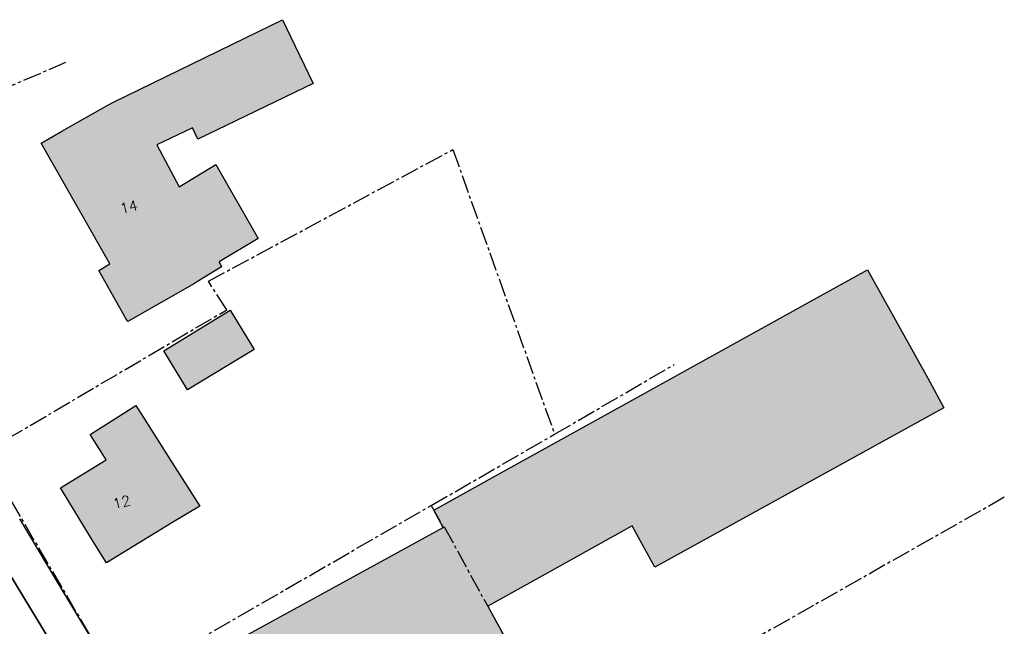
# Model space of a CAD drawing. Header units: metres. Extents: x 202952 to 203755, y 348959 to 349702.
# Tile 69 of 91: x 203225 to 203302, y 349503 to 349551. Entities that reach past the tile are written whole.
import ezdxf
from ezdxf.enums import TextEntityAlignment as Align

# ---------------------------------------------------------------- set-up
doc = ezdxf.new("R2010")
doc.units = ezdxf.units.M
doc.linetypes.add('1-200 CENTER', pattern=[4.28625, 2.8575, -0.47625, 0.47625, -0.47625])
for name, color, linetype in [('PH-BEST-BEBOUWING', 1, 'Continuous'), ('PH-BEST-BEBOUWING-ARCERING', 254, 'Continuous'), ('PH-BEST-HUISNUMMER', 7, 'Continuous'), ('PH-BEST-KADASTRALE-GRENS', 240, '1-200 CENTER'), ('PH-BEST-WEGDEEL', 254, 'Continuous')]:
    doc.layers.add(name, color=color, linetype=linetype)
doc.styles.add('ROMANS', font='romans.shx')

msp = doc.modelspace()

# ---------------------------------------------------------------- hatches: boundary and pattern name
at = {"layer": 'PH-BEST-BEBOUWING-ARCERING'}
for points in [[(203238.99, 349530.16), (203233.77, 349527.19), (203233.632, 349527.432), (203231.508, 349531.167), (203232.37, 349531.68), (203230.852, 349534.349), (203227, 349541.12), (203228.628, 349542.046), (203232.22, 349544.09), (203232.664, 349544.307), (203243.92, 349549.805), (203245.856, 349550.751), (203246.855, 349548.679), (203248.258, 349545.766), (203239.253, 349541.426), (203238.819, 349542.309), (203236.049, 349540.969), (203237.791, 349537.695), (203240.64, 349539.453), (203243.948, 349533.654), (203240.908, 349531.837), (203241.106, 349531.466), (203239.216, 349530.3)], [(203233.73, 349497.75), (203236.97, 349499.422), (203238.091, 349500), (203239.06, 349500.5), (203249.754, 349506.361), (203258.416, 349511.108), (203257.675, 349512.465), (203263.211, 349515.527), (203269.085, 349518.776), (203288.123, 349529.308), (203291.544, 349531.214), (203296.388, 349522.514), (203297.524, 349520.455), (203274.949, 349508.003), (203273.806, 349510.076), (203273.184, 349511.223), (203267.044, 349507.82), (203261.887, 349504.953), (203265.558, 349498.253), (203253.448, 349491.401), (203251.674, 349494.365), (203250.43, 349493.62), (203248.609, 349496.718), (203245.677, 349495.204), (203242.61, 349493.62), (203237.28, 349490.87), (203234.759, 349495.756)], [(203237.22, 349511.46), (203232.1, 349508.33), (203231.148, 349509.884), (203228.51, 349514.19), (203232.096, 349516.382), (203231.703, 349516.997), (203230.837, 349518.35), (203234.409, 349520.616), (203235, 349519.686), (203237.252, 349516.142), (203239.393, 349512.772)]]:
    msp.add_hatch(color=256, dxfattribs=at).paths.add_polyline_path(points)
msp.add_hatch(color=256, dxfattribs=at).paths.add_polyline_path([(203243.64, 349524.998), (203238.441, 349521.84), (203236.579, 349524.904), (203241.777, 349528.063)], flags=17)

# ---------------------------------------------------------------- linework, layer by layer
at = {"layer": 'PH-BEST-BEBOUWING'}
for points in [[(203238.99, 349530.16), (203233.77, 349527.19), (203233.632, 349527.432), (203231.508, 349531.167), (203232.37, 349531.68), (203230.852, 349534.349), (203227, 349541.12), (203228.628, 349542.046), (203232.22, 349544.09), (203232.664, 349544.307), (203243.92, 349549.805), (203245.856, 349550.751), (203246.855, 349548.679), (203248.258, 349545.766), (203239.253, 349541.426), (203238.819, 349542.309), (203236.049, 349540.969), (203237.791, 349537.695), (203240.64, 349539.453), (203243.948, 349533.654), (203240.908, 349531.837), (203241.106, 349531.466), (203239.216, 349530.3), (203238.99, 349530.16)], [(203243.64, 349524.998), (203238.441, 349521.84), (203236.579, 349524.904), (203241.777, 349528.063), (203243.64, 349524.998)], [(203237.22, 349511.46), (203232.1, 349508.33), (203231.148, 349509.884), (203228.51, 349514.19), (203232.096, 349516.382), (203231.703, 349516.997), (203230.837, 349518.35), (203234.409, 349520.616), (203235, 349519.686), (203237.252, 349516.142), (203239.393, 349512.772), (203237.22, 349511.46)]]:
    msp.add_lwpolyline(points, close=True, dxfattribs=at)
msp.add_lwpolyline([(203239.06, 349500.5), (203249.754, 349506.361), (203258.416, 349511.108), (203257.675, 349512.465), (203263.211, 349515.527), (203269.085, 349518.776), (203288.123, 349529.308), (203291.544, 349531.214), (203296.388, 349522.514), (203297.524, 349520.455), (203274.949, 349508.003), (203273.806, 349510.076), (203273.184, 349511.223), (203267.044, 349507.82), (203261.887, 349504.953), (203265.558, 349498.253)], dxfattribs=at)
at = {"layer": 'PH-BEST-KADASTRALE-GRENS', "ltscale": 0.5}
for p, q in [((203259.166, 349540.61), (203267.111, 349518.379)), ((203267.111, 349518.379), (203276.442, 349523.82)), ((203257.479, 349512.823), (203267.111, 349518.379)), ((203222.465, 349516.9), (203233.109, 349498.768)), ((203233.109, 349498.768), (203257.479, 349512.823))]:
    msp.add_line(p, q, dxfattribs=at)
for points in [[(203228.92, 349547.403), (203214.103, 349541.085), (203221.504, 349521.923), (203218.081, 349520.648)], [(203222.465, 349516.9), (203241.506, 349528.099), (203240.076, 349530.335), (203259.166, 349540.61)], [(203257.479, 349512.823), (203258.416, 349511.108), (203258.491, 349511.149), (203261.887, 349504.953), (203265.558, 349498.253), (203253.448, 349491.401)], [(203302.24, 349513.456), (203282.14, 349502.066), (203285.959, 349495.659)]]:
    msp.add_lwpolyline(points, dxfattribs=at)
at = {"layer": 'PH-BEST-WEGDEEL'}
for points in [[(203225.304, 349511.777), (203228.231, 349506.895), (203232.366, 349500)], [(203229.061, 349500), (203226.165, 349504.776), (203224.444, 349507.615)], [(203224.444, 349507.615), (203226.165, 349504.776), (203229.061, 349500)]]:
    msp.add_lwpolyline(points, dxfattribs=at)

# ---------------------------------------------------------------- texts
at = {"layer": 'PH-BEST-HUISNUMMER', "style": 'ROMANS'}
for s, p in [('14', (203233.863, 349536.134)), ('12', (203233.291, 349513.085))]:
    msp.add_text(s, height=0.8, rotation=13.5, dxfattribs=at).set_placement(p, align=Align.MIDDLE_CENTER)

doc.saveas('drawing.dxf')
